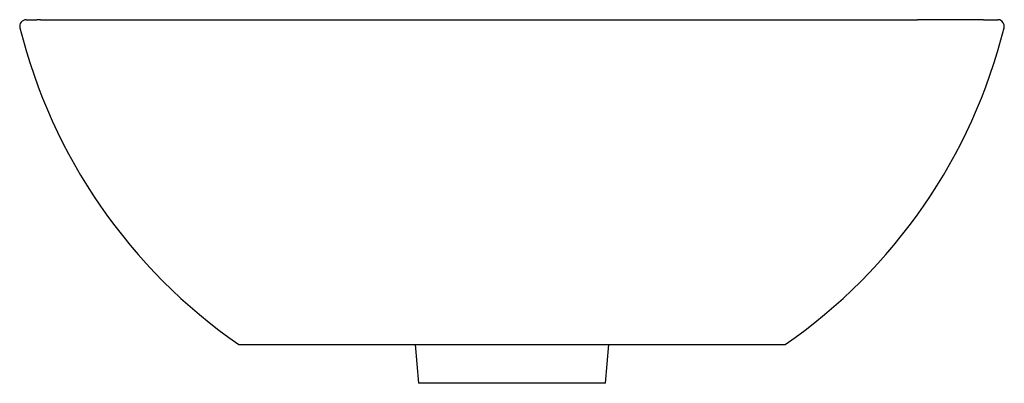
# Model space of a CAD drawing. Header units: millimetres. Extents: x 4244.058 to 4244.437, y 2571.032 to 2571.172.
import ezdxf

# ---------------------------------------------------------------- set-up
doc = ezdxf.new("R2010")
doc.units = ezdxf.units.MM
doc.layers.add('SANINDUSA', color=3, linetype='Continuous')

msp = doc.modelspace()

# ---------------------------------------------------------------- linework, layer by layer
at = {"layer": 'SANINDUSA'}
for p, q in [((4244.058185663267, 2571.168434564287), (4244.058179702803, 2571.168435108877)), ((4244.058185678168, 2571.168434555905), (4244.058179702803, 2571.168435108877)), ((4244.436682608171, 2571.168435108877), (4244.436682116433, 2571.168435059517)), ((4244.436682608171, 2571.168435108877), (4244.436682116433, 2571.168435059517)), ((4244.436682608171, 2571.168435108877), (4244.436733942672, 2571.168702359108)), ((4244.160702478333, 2571.046539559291), (4244.160702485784, 2571.046539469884)), ((4244.210130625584, 2571.046539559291), (4244.21143115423, 2571.031674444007)), ((4244.283431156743, 2571.031674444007), (4244.284731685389, 2571.046539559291)), ((4244.334159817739, 2571.04653941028), (4244.33415982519, 2571.046539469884)), ((4244.33415982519, 2571.046539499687), (4244.334159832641, 2571.046539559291)), ((4244.283431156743, 2571.031674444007), (4244.21143115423, 2571.031674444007))]:
    msp.add_line(p, q, dxfattribs=at)
at = {"layer": 'SANINDUSA', "flags": 128}
msp.add_lwpolyline([(4244.435009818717, 2571.17142345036), (4244.434819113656, 2571.171475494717), (4244.434256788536, 2571.171539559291)], dxfattribs=at)
at = {"layer": 'SANINDUSA'}
for centre, radius, start, end in [((4244.06060559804, 2571.169039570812), 0.002499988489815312, 89.81765794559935, 194.0518362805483), ((4244.43425455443, 2571.169038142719), 0.002502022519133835, 352.2873559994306, 72.43055614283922)]:
    msp.add_arc(centre, radius, start, end, dxfattribs=at)
for points, knots in [([(4244.060610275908, 2571.171539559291), (4244.060661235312, 2571.171539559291), (4244.060764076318, 2571.171539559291), (4244.061593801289, 2571.171539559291), (4244.062863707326, 2571.171539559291), (4244.064118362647, 2571.171539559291), (4244.064745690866, 2571.171539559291)], [0, 0, 0, 0, 0.2465967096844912, 0.497656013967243, 0.7488277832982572, 1, 1, 1, 1]), ([(4244.066081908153, 2571.171539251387), (4244.066125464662, 2571.171539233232), (4244.06617348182, 2571.171539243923), (4244.066286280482, 2571.171539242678), (4244.066349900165, 2571.171539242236), (4244.066562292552, 2571.171539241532), (4244.066732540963, 2571.171539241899), (4244.067328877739, 2571.171539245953), (4244.067840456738, 2571.171539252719), (4244.068779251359, 2571.171539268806), (4244.069120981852, 2571.17153927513), (4244.069859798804, 2571.171539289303), (4244.070257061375, 2571.171539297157), (4244.07153193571, 2571.171539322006), (4244.072492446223, 2571.171539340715), (4244.074633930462, 2571.171539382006), (4244.075815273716, 2571.171539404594), (4244.07839987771, 2571.171539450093), (4244.07979711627, 2571.171539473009), (4244.082799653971, 2571.171539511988), (4244.084404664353, 2571.171539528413), (4244.086967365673, 2571.171539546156), (4244.087847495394, 2571.171539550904), (4244.089206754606, 2571.17153955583), (4244.08966635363, 2571.171539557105), (4244.090365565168, 2571.171539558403), (4244.090602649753, 2571.17153955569), (4244.09107624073, 2571.171539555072), (4244.091313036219, 2571.171539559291), (4244.091549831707, 2571.171539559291)], [0, 0, 0, 0, 0.03124999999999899, 0.03124999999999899, 0.06249999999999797, 0.06249999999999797, 0.1249999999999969, 0.1249999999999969, 0.2499999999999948, 0.2499999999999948, 0.3124999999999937, 0.3124999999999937, 0.3749999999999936, 0.3749999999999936, 0.4999999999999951, 0.4999999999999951, 0.6249999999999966, 0.6249999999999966, 0.7499999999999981, 0.7499999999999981, 0.8749999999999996, 0.8749999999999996, 0.9375000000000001, 0.9375000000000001, 0.9687499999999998, 0.9687499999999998, 0.9843749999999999, 0.9843749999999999, 1, 1, 1, 1]), ([(4244.091549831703, 2571.171539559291), (4244.095528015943, 2571.171539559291), (4244.09992827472, 2571.171539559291), (4244.107169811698, 2571.171539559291), (4244.109690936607, 2571.171539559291), (4244.114952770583, 2571.171539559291), (4244.117664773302, 2571.171539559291), (4244.126038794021, 2571.171539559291), (4244.13193689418, 2571.171539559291), (4244.144355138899, 2571.171539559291), (4244.150875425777, 2571.171539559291), (4244.159428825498, 2571.171539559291), (4244.161161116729, 2571.171539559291), (4244.164641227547, 2571.171539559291), (4244.166392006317, 2571.171539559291), (4244.171676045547, 2571.171539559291), (4244.175240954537, 2571.171539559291), (4244.18606073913, 2571.171539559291), (4244.193439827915, 2571.171539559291), (4244.204759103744, 2571.171539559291), (4244.208574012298, 2571.171539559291), (4244.21436065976, 2571.171539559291), (4244.216303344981, 2571.171539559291), (4244.220195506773, 2571.171539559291), (4244.222141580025, 2571.171539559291), (4244.231871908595, 2571.171539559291), (4244.239656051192, 2571.171539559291), (4244.255224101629, 2571.171539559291), (4244.26300800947, 2571.171539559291), (4244.272737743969, 2571.171539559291), (4244.274683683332, 2571.171539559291), (4244.277602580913, 2571.171539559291), (4244.278575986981, 2571.171539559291), (4244.280515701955, 2571.171539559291), (4244.281482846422, 2571.171539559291), (4244.286305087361, 2571.171539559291), (4244.290119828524, 2571.171539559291), (4244.301438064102, 2571.171539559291), (4244.308815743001, 2571.171539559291), (4244.319632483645, 2571.171539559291), (4244.323196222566, 2571.171539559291), (4244.328478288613, 2571.171539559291), (4244.330228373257, 2571.171539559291), (4244.333707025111, 2571.171539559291), (4244.335438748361, 2571.171539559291), (4244.343995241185, 2571.171539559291), (4244.350516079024, 2571.171539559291), (4244.362932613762, 2571.171539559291), (4244.368828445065, 2571.171539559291), (4244.377197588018, 2571.171539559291), (4244.379907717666, 2571.171539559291), (4244.383850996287, 2571.171539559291), (4244.3851416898, 2571.171539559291), (4244.387665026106, 2571.171539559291), (4244.388899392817, 2571.171539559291), (4244.39493639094, 2571.171539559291), (4244.399336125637, 2571.171539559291), (4244.40331247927, 2571.171539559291)], [0, 0, 0, 0, 0.06249999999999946, 0.06249999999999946, 0.0937499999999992, 0.0937499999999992, 0.1249999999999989, 0.1249999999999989, 0.1874999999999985, 0.1874999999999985, 0.2499999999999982, 0.2499999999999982, 0.2656249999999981, 0.2656249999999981, 0.281249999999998, 0.281249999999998, 0.3124999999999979, 0.3124999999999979, 0.3749999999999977, 0.3749999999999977, 0.4062499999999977, 0.4062499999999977, 0.4218749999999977, 0.4218749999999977, 0.4374999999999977, 0.4374999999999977, 0.4999999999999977, 0.4999999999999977, 0.5624999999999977, 0.5624999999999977, 0.5781249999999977, 0.5781249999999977, 0.5859374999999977, 0.5859374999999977, 0.5937499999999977, 0.5937499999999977, 0.6249999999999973, 0.6249999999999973, 0.6874999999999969, 0.6874999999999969, 0.7187499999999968, 0.7187499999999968, 0.7343749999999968, 0.7343749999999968, 0.7499999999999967, 0.7499999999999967, 0.8124999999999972, 0.8124999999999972, 0.8749999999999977, 0.8749999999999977, 0.9062499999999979, 0.9062499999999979, 0.9218749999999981, 0.9218749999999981, 0.9374999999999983, 0.9374999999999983, 1, 1, 1, 1]), ([(4244.42878040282, 2571.171539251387), (4244.428736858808, 2571.171539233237), (4244.428688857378, 2571.171539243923), (4244.428576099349, 2571.171539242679), (4244.428512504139, 2571.171539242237), (4244.428300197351, 2571.171539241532), (4244.428130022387, 2571.171539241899), (4244.427533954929, 2571.171539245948), (4244.427022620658, 2571.171539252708), (4244.425771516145, 2571.171539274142), (4244.425031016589, 2571.171539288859), (4244.423329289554, 2571.171539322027), (4244.422367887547, 2571.171539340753), (4244.420225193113, 2571.171539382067), (4244.419043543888, 2571.171539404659), (4244.416459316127, 2571.171539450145), (4244.415062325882, 2571.171539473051), (4244.412060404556, 2571.171539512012), (4244.410455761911, 2571.171539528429), (4244.407893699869, 2571.171539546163), (4244.40701379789, 2571.171539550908), (4244.405654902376, 2571.171539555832), (4244.40519542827, 2571.171539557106), (4244.404496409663, 2571.171539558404), (4244.404259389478, 2571.171539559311), (4244.403785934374, 2571.171539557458), (4244.403549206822, 2571.171539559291), (4244.40331247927, 2571.171539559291)], [0, 0, 0, 0, 0.03124999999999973, 0.03124999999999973, 0.06249999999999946, 0.06249999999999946, 0.1249999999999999, 0.1249999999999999, 0.2499999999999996, 0.2499999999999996, 0.3749999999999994, 0.3749999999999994, 0.4999999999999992, 0.4999999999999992, 0.624999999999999, 0.624999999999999, 0.7499999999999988, 0.7499999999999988, 0.8749999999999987, 0.8749999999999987, 0.9374999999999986, 0.9374999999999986, 0.9687499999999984, 0.9687499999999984, 0.9843749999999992, 0.9843749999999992, 1, 1, 1, 1]), ([(4244.430116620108, 2571.171539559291), (4244.430743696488, 2571.171539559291), (4244.431997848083, 2571.171539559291), (4244.433267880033, 2571.171539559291), (4244.434098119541, 2571.171539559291), (4244.434201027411, 2571.171539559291), (4244.434252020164, 2571.171539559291)], [0, 0, 0, 0, 0.2510619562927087, 0.5021234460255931, 0.7532929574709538, 1, 1, 1, 1]), ([(4244.142431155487, 2571.046539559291), (4244.142431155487, 2571.046539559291), (4244.142638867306, 2571.046539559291), (4244.1436511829, 2571.046539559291), (4244.145003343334, 2571.046539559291), (4244.146290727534, 2571.046539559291), (4244.146987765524, 2571.046539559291), (4244.147345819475, 2571.046539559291)], [0.8711770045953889, 0.8711770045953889, 0.8711770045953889, 0.8711770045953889, 0.9033827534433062, 0.9355885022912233, 0.9677942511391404, 0.983897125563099, 1, 1, 1, 1]), ([(4244.147345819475, 2571.046539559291), (4244.147514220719, 2571.046539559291), (4244.148263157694, 2571.046539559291), (4244.150451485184, 2571.046539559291), (4244.153574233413, 2571.046539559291), (4244.158849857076, 2571.046539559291), (4244.165616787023, 2571.046539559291), (4244.173609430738, 2571.046539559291), (4244.180165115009, 2571.046539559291), (4244.187230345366, 2571.046539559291), (4244.194760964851, 2571.046539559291), (4244.201387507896, 2571.046539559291), (4244.206879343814, 2571.046539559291), (4244.21249157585, 2571.046539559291), (4244.219720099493, 2571.046539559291), (4244.228696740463, 2571.046539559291), (4244.237937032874, 2571.046539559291), (4244.24424611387, 2571.046539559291), (4244.250616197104, 2571.046539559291), (4244.256925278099, 2571.046539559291), (4244.266165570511, 2571.046539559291), (4244.27514221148, 2571.046539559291), (4244.282370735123, 2571.046539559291), (4244.287982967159, 2571.046539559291), (4244.293474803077, 2571.046539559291), (4244.300101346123, 2571.046539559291), (4244.307631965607, 2571.046539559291), (4244.314697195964, 2571.046539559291), (4244.321252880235, 2571.046539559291), (4244.32924552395, 2571.046539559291), (4244.336012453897, 2571.046539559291), (4244.34128807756, 2571.046539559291), (4244.344410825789, 2571.046539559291), (4244.346599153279, 2571.046539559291), (4244.347348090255, 2571.046539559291), (4244.347516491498, 2571.046539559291)], [0.6288229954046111, 0.6288229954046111, 0.6288229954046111, 0.6288229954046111, 0.636396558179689, 0.6439701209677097, 0.6515436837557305, 0.6591172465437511, 0.6742643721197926, 0.6818379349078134, 0.6894114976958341, 0.6969850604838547, 0.7045586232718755, 0.7121321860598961, 0.7159189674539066, 0.7197057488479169, 0.7272793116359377, 0.7348528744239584, 0.742426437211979, 0.7499999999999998, 0.7499999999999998, 0.7575735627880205, 0.7651471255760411, 0.7727206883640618, 0.7802942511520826, 0.784081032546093, 0.7878678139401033, 0.7954413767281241, 0.8030149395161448, 0.8105885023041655, 0.8181620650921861, 0.8257356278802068, 0.8408827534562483, 0.848456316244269, 0.8560298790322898, 0.8636034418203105, 0.8711770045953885, 0.8711770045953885, 0.8711770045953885, 0.8711770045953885]), ([(4244.347516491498, 2571.046539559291), (4244.347874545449, 2571.046539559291), (4244.348571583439, 2571.046539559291), (4244.349858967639, 2571.046539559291), (4244.351211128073, 2571.046539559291), (4244.352223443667, 2571.046539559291), (4244.352431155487, 2571.046539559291), (4244.352431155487, 2571.046539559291)], [0.5000000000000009, 0.5000000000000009, 0.5000000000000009, 0.5000000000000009, 0.5161028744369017, 0.53220574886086, 0.5644114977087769, 0.5966172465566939, 0.6288229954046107, 0.6288229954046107, 0.6288229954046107, 0.6288229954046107])]:
    msp.add_open_spline(points, degree=3, knots=knots, dxfattribs=at)
for points in [[(4244.066081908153, 2571.171539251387), (4244.065605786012, 2571.171539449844), (4244.065161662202, 2571.171539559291), (4244.064745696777, 2571.171539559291)], [(4244.42878040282, 2571.171539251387), (4244.429256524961, 2571.171539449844), (4244.429700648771, 2571.171539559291), (4244.430116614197, 2571.171539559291)], [(4244.058179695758, 2571.168435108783), (4244.070509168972, 2571.118953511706), (4244.100441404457, 2571.075603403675), (4244.142431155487, 2571.046539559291)], [(4244.352431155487, 2571.046539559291), (4244.394420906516, 2571.075603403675), (4244.424353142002, 2571.118953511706), (4244.436682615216, 2571.168435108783)]]:
    msp.add_open_spline(points, degree=3, dxfattribs=at)

doc.saveas('drawing.dxf')
